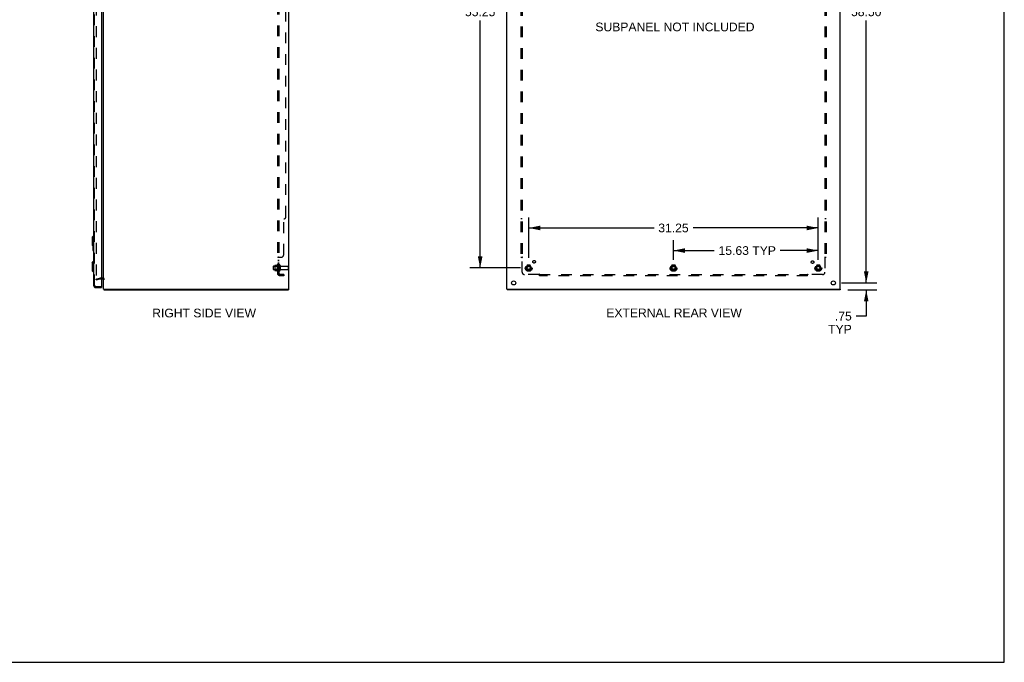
# Model space of a CAD drawing. Header units: inches. Extents: x 0 to 212, y 0 to 138.
# Tile 6 of 7: x 106 to 212, y 0 to 69. Entities that reach past the tile are written whole.
import ezdxf

# ---------------------------------------------------------------- set-up
doc = ezdxf.new("R2010")
doc.units = ezdxf.units.IN
doc.header["$LTSCALE"] = 11.6875
doc.header["$MEASUREMENT"] = 0
doc.linetypes.add('HIDDEN', pattern=[0.2, 0.1, -0.1])
doc.layers.get('0').update_dxf_attribs({"linetype": 'CONTINUOUS'})
for name, color, linetype in [('DEFAULT_2', 8, 'HIDDEN'), ('DIMENSIONS', 7, 'CONTINUOUS'), ('DOOR_ASSEMBLY', 7, 'CONTINUOUS'), ('SUBPANEL', 7, 'CONTINUOUS')]:
    doc.layers.add(name, color=color, linetype=linetype)
doc.styles.get("Standard").update_dxf_attribs({"font": 'arial.ttf'})
doc.dimstyles.new('DIMSTYLE_1', dxfattribs={"dimtxt": 0.9375, "dimasz": 1.25, "dimexe": 0.09, "dimexo": 0.07, "dimgap": 0.0375, "dimtad": 0, "dimtih": 1, "dimtoh": 1, "dimzin": 4, "dimdsep": 46, "dimtxsty": 'Standard', "dimblk": '_FILLED', "dimblk1": '_FILLED', "dimblk2": '_FILLED', "dimcen": 0.09, "dimadec": 3, "dimazin": 1, "dimtfac": 1, "dimtdec": 3, "dimtofl": 0, "dimtmove": 0, "dimatfit": 3, "dimldrblk": '_FILLED', "dimfxl": 0, "dimtolj": 1, "dimtzin": 4, "dimarcsym": 0})

# ---------------------------------------------------------------- blocks, each defined once
blk = doc.blocks.new('_FILLED')
at = {"color": 0, "linetype": 'ByBlock'}
blk.add_solid([(0, 0), (-1, 0.2), (-1, -0.2)], dxfattribs=at)
blk = doc.blocks.new('*D8')
at = {"layer": 'DIMENSIONS', "color": 2, "linetype": 'Continuous'}
for p, q in [((197.6, 40.94), (197.6, 43.44)), ((194.93, 40.94), (198.73, 40.94)), ((195.62, 40.19), (198.73, 40.19)), ((197.6, 40.19), (197.6, 37.35)), ((197.6, 37.35), (196.51, 37.35))]:
    blk.add_line(p, q, dxfattribs=at)
at = {"layer": 'DIMENSIONS', "color": 2, "linetype": 'Continuous', "xscale": 1.25, "yscale": 1.25, "zscale": 1.25}
for p, rotation in [((197.6, 40.94), 270), ((197.6, 40.19), 90)]:
    blk.add_blockref('_FILLED', p, dxfattribs=dict(at, rotation=rotation))
at = {"layer": 'DIMENSIONS', "color": 2, "linetype": 'Continuous', "insert": (196.04, 37.82), "char_height": 0.938, "width": 2.5407, "attachment_point": 3, "line_spacing_factor": 0.9}
blk.add_mtext('.75\\PTYP', dxfattribs=at)
blk = doc.blocks.new('*D10')
at = {"layer": 'DIMENSIONS', "color": 2, "linetype": 'Continuous'}
for p, q in [((194.93, 99.44), (198.73, 99.44)), ((197.6, 99.44), (197.6, 71.13)), ((197.6, 40.94), (197.6, 69.25)), ((194.93, 40.94), (198.73, 40.94))]:
    blk.add_line(p, q, dxfattribs=at)
at = {"layer": 'DIMENSIONS', "color": 2, "linetype": 'Continuous', "xscale": 1.25, "yscale": 1.25, "zscale": 1.25}
for p, rotation in [((197.6, 99.44), 90), ((197.6, 40.94), 270)]:
    blk.add_blockref('_FILLED', p, dxfattribs=dict(at, rotation=rotation))
at = {"layer": 'DIMENSIONS', "color": 2, "linetype": 'Continuous', "insert": (197.6, 70.66), "char_height": 0.938, "width": 3.276, "attachment_point": 2, "line_spacing_factor": 0.9}
blk.add_mtext('58.50', dxfattribs=at)
blk = doc.blocks.new('*D12')
at = {"layer": 'DIMENSIONS', "color": 2, "linetype": 'Continuous'}
for p, q in [((160.3, 97.81), (154.81, 97.81)), ((155.94, 97.81), (155.94, 71.13)), ((155.94, 42.56), (155.94, 69.25)), ((160.3, 42.56), (154.81, 42.56))]:
    blk.add_line(p, q, dxfattribs=at)
at = {"layer": 'DIMENSIONS', "color": 2, "linetype": 'Continuous', "xscale": 1.25, "yscale": 1.25, "zscale": 1.25}
for p, rotation in [((155.94, 97.81), 90), ((155.94, 42.56), 270)]:
    blk.add_blockref('_FILLED', p, dxfattribs=dict(at, rotation=rotation))
at = {"layer": 'DIMENSIONS', "color": 2, "linetype": 'Continuous', "insert": (155.94, 70.66), "char_height": 0.938, "width": 3.276, "attachment_point": 2, "line_spacing_factor": 0.9}
blk.add_mtext('55.25', dxfattribs=at)
blk = doc.blocks.new('*D14')
at = {"layer": 'DIMENSIONS', "color": 2, "linetype": 'Continuous'}
for p, q in [((161.18, 43.63), (161.18, 47.99)), ((192.43, 43.44), (192.43, 47.99)), ((161.18, 46.87), (174.7, 46.87)), ((192.43, 46.87), (178.91, 46.87))]:
    blk.add_line(p, q, dxfattribs=at)
at = {"layer": 'DIMENSIONS', "color": 2, "linetype": 'Continuous', "xscale": 1.25, "yscale": 1.25, "zscale": 1.25, "rotation": 180}
blk.add_blockref('_FILLED', (161.18, 46.87), dxfattribs=at)
at = {"layer": 'DIMENSIONS', "color": 2, "linetype": 'Continuous', "xscale": 1.25, "yscale": 1.25, "zscale": 1.25}
blk.add_blockref('_FILLED', (192.43, 46.87), dxfattribs=at)
at = {"layer": 'DIMENSIONS', "color": 2, "linetype": 'Continuous', "insert": (176.8, 47.34), "char_height": 0.938, "width": 3.276, "attachment_point": 2, "line_spacing_factor": 0.9}
blk.add_mtext('31.25', dxfattribs=at)
blk = doc.blocks.new('*D15')
at = {"layer": 'DIMENSIONS', "color": 2, "linetype": 'Continuous'}
for p, q in [((176.8, 43.44), (176.8, 45.55)), ((192.43, 43.44), (192.43, 45.55)), ((176.8, 44.43), (181.2, 44.43)), ((192.43, 44.43), (188.32, 44.43))]:
    blk.add_line(p, q, dxfattribs=at)
at = {"layer": 'DIMENSIONS', "color": 2, "linetype": 'Continuous', "xscale": 1.25, "yscale": 1.25, "zscale": 1.25, "rotation": 180}
blk.add_blockref('_FILLED', (176.8, 44.43), dxfattribs=at)
at = {"layer": 'DIMENSIONS', "color": 2, "linetype": 'Continuous', "xscale": 1.25, "yscale": 1.25, "zscale": 1.25}
blk.add_blockref('_FILLED', (192.43, 44.43), dxfattribs=at)
at = {"layer": 'DIMENSIONS', "color": 2, "linetype": 'Continuous', "insert": (184.76, 44.9), "char_height": 0.938, "width": 6.1791, "attachment_point": 2, "line_spacing_factor": 0.9}
blk.add_mtext('15.63 TYP', dxfattribs=at)

msp = doc.modelspace()

# ---------------------------------------------------------------- linework, layer by layer
at = {"color": 7, "linetype": 'Continuous'}
for p, q in [((212.5, 0), (212.5, 137.5)), ((115.311, 40.265), (115.414, 40.265)), ((115.334, 40.265), (115.334, 40.19)), ((135.211, 40.265), (135.308, 40.265)), ((135.258, 40.265), (135.258, 40.19)), ((158.806, 40.265), (158.905, 40.265)), ((158.836, 40.265), (158.836, 40.19)), ((194.702, 40.265), (194.801, 40.265)), ((194.77, 40.265), (194.77, 40.19)), ((0, 0), (212.5, 0))]:
    msp.add_line(p, q, dxfattribs=at)
at = {"color": 3, "linetype": 'Continuous'}
for p, q in [((115.311, 40.265), (115.311, 100.115)), ((135.311, 40.265), (135.311, 100.115)), ((158.803, 40.265), (158.803, 100.115)), ((194.803, 40.265), (194.803, 100.115)), ((115.068, 41.365), (115.269, 41.365)), ((115.311, 40.265), (115.311, 40.265)), ((115.334, 40.19), (135.258, 40.19)), ((115.423, 40.265), (135.201, 40.265)), ((135.308, 40.265), (135.311, 40.265)), ((158.803, 40.265), (158.806, 40.265)), ((194.77, 40.19), (158.836, 40.19)), ((158.913, 40.265), (194.694, 40.265)), ((194.801, 40.265), (194.803, 40.265))]:
    msp.add_line(p, q, dxfattribs=at)
for centre in [(159.553, 40.94), (194.053, 40.94)]:
    msp.add_circle(centre, 0.219, dxfattribs=at)
msp.add_arc((115.269, 41.323), 0.042, 0, 90, dxfattribs=at)
at = {"layer": 'DEFAULT_2', "color": 8, "linetype": 'HIDDEN'}
for p, q in [((114.498, 99.017), (114.498, 41.362)), ((133.611, 42.722), (133.611, 42.407)), ((133.641, 42.752), (134.236, 42.752)), ((133.775, 42.82), (133.775, 42.309)), ((133.795, 42.748), (133.775, 42.768)), ((133.785, 42.842), (134.013, 42.842)), ((134.091, 42.748), (133.795, 42.748)), ((133.795, 42.748), (133.795, 42.381)), ((134.041, 42.921), (134.041, 42.209)), ((134.091, 42.748), (134.111, 42.768)), ((134.091, 42.748), (134.091, 42.381)), ((134.111, 42.899), (134.111, 42.231)), ((134.236, 42.822), (134.236, 42.307)), ((134.346, 42.822), (134.346, 42.307)), ((134.408, 42.73), (135.206, 42.73)), ((135.236, 42.7), (135.236, 42.43)), ((161.015, 42.837), (160.861, 42.57)), ((160.861, 42.56), (161.015, 42.292)), ((161.333, 42.842), (161.024, 42.842)), ((161.496, 42.57), (161.342, 42.837)), ((161.342, 42.292), (161.496, 42.56)), ((176.64, 42.837), (176.486, 42.57)), ((176.486, 42.56), (176.64, 42.292)), ((176.958, 42.842), (176.649, 42.842)), ((177.121, 42.57), (176.967, 42.837)), ((176.967, 42.292), (177.121, 42.56)), ((192.265, 42.837), (192.111, 42.57)), ((192.111, 42.56), (192.265, 42.292)), ((192.583, 42.842), (192.274, 42.842)), ((192.746, 42.57), (192.592, 42.837)), ((192.592, 42.292), (192.746, 42.56)), ((115.269, 41.44), (114.91, 41.44)), ((133.641, 42.377), (134.236, 42.377)), ((133.795, 42.381), (133.775, 42.361)), ((133.785, 42.287), (134.013, 42.287)), ((134.091, 42.381), (133.795, 42.381)), ((134.091, 42.381), (134.111, 42.361)), ((134.408, 42.4), (135.206, 42.4)), ((161.333, 42.287), (161.024, 42.287)), ((176.958, 42.287), (176.649, 42.287)), ((192.583, 42.287), (192.274, 42.287)), ((114.498, 41.333), (114.884, 41.436)), ((114.517, 41.26), (114.498, 41.333)), ((114.517, 41.26), (114.904, 41.364)), ((114.91, 41.365), (115.068, 41.365))]:
    msp.add_line(p, q, dxfattribs=at)
for points in [[(114.498, 41.362), (114.498, 41.36), (114.499, 41.358), (114.499, 41.356), (114.5, 41.354)], [(114.517, 41.342), (114.516, 41.343), (114.513, 41.343), (114.511, 41.343), (114.509, 41.344), (114.507, 41.345), (114.505, 41.347), (114.504, 41.348), (114.502, 41.35), (114.501, 41.352), (114.5, 41.354)], [(114.522, 41.343), (114.52, 41.343), (114.518, 41.342), (114.517, 41.342)]]:
    msp.add_lwpolyline(points, dxfattribs=at)
for centre, radius in [((161.178, 42.565), 0.372), ((161.178, 42.565), 0.356), ((161.178, 42.565), 0.312), ((161.178, 42.565), 0.204), ((161.178, 42.565), 0.188), ((161.178, 42.565), 0.183), ((161.178, 42.565), 0.165), ((176.803, 42.565), 0.372), ((176.803, 42.565), 0.356), ((176.803, 42.565), 0.312), ((176.803, 42.565), 0.204), ((176.803, 42.565), 0.188), ((176.803, 42.565), 0.183), ((176.803, 42.565), 0.165), ((192.428, 42.565), 0.372), ((192.428, 42.565), 0.356), ((192.428, 42.565), 0.312), ((192.428, 42.565), 0.204), ((192.428, 42.565), 0.188), ((192.428, 42.565), 0.183), ((192.428, 42.565), 0.165)]:
    msp.add_circle(centre, radius, dxfattribs=at)
for centre, radius, start, end in [((133.641, 42.722), 0.03, 90, 180), ((133.785, 42.832), 0.01, 90, 174.80617), ((133.916, 42.82), 0.141, 174.79195, 180), ((133.994, 42.852), 0.01, 270, 336.03207), ((134.641, 42.565), 0.698, 149.33687, 156.03207), ((134.072, 42.899), 0.0384, 0, 145.55034), ((134.291, 42.822), 0.055, 0, 180), ((134.408, 42.792), 0.0625, 180, 270), ((135.206, 42.7), 0.03, 0, 90), ((160.87, 42.565), 0.01, 150.01268, 209.98829), ((161.024, 42.832), 0.01, 90.01235, 149.98915), ((161.333, 42.832), 0.01, 30.01204, 89.98872), ((161.487, 42.565), 0.01, 330.01268, 29.98829), ((176.495, 42.565), 0.01, 150.01268, 209.98829), ((176.649, 42.832), 0.01, 90.01235, 149.98915), ((176.958, 42.832), 0.01, 30.01204, 89.98872), ((177.112, 42.565), 0.01, 330.01268, 29.98829), ((192.12, 42.565), 0.01, 150.01268, 209.98829), ((192.274, 42.832), 0.01, 90.01235, 149.98915), ((192.583, 42.832), 0.01, 30.01204, 89.98872), ((192.737, 42.565), 0.01, 330.01268, 29.98829), ((114.91, 41.34), 0.1, 90, 105), ((115.269, 41.323), 0.117, 0, 90), ((133.641, 42.407), 0.03, 180, 270), ((133.916, 42.309), 0.141, 180, 185.20805), ((133.785, 42.297), 0.01, 185.19383, 270), ((133.994, 42.277), 0.01, 23.96793, 90), ((134.641, 42.565), 0.698, 203.96793, 210.66313), ((134.072, 42.231), 0.0384, 214.44966, 360), ((134.291, 42.307), 0.055, 180, 360), ((134.408, 42.337), 0.0625, 90, 180), ((135.206, 42.43), 0.03, 270, 360), ((161.024, 42.297), 0.01, 210.01204, 269.98872), ((161.333, 42.297), 0.01, 270.01235, 329.98915), ((176.649, 42.297), 0.01, 210.01204, 269.98872), ((176.958, 42.297), 0.01, 270.01235, 329.98915), ((192.274, 42.297), 0.01, 210.01204, 269.98872), ((192.583, 42.297), 0.01, 270.01235, 329.98915), ((114.91, 41.34), 0.025, 90, 105)]:
    msp.add_arc(centre, radius, start, end, dxfattribs=at)
at = {"layer": 'DOOR_ASSEMBLY', "color": 3, "linetype": 'Continuous'}
for p, q in [((114.214, 99.693), (114.214, 40.686)), ((115.068, 99.821), (115.068, 40.559)), ((114.46, 40.44), (115.068, 40.44))]:
    msp.add_line(p, q, dxfattribs=at)
at = {"layer": 'DOOR_ASSEMBLY', "color": 8, "linetype": 'HIDDEN'}
for p, q in [((114.318, 40.686), (114.318, 99.693)), ((114.46, 40.544), (115.053, 40.544))]:
    msp.add_line(p, q, dxfattribs=at)
at = {"layer": 'DOOR_ASSEMBLY', "color": 7, "linetype": 'Continuous'}
for p, q in [((114.056, 45.873), (114.174, 45.991)), ((114.056, 45.873), (114.056, 45.007)), ((114.174, 45.991), (114.214, 45.991)), ((114.174, 45.991), (114.174, 44.889)), ((114.056, 45.007), (114.174, 44.889)), ((114.154, 44.909), (114.154, 44.455)), ((114.174, 44.889), (114.214, 44.889)), ((114.2, 44.889), (114.2, 44.54)), ((114.169, 44.44), (114.214, 44.44)), ((114.056, 43.123), (114.174, 43.241)), ((114.056, 43.123), (114.056, 42.257)), ((114.174, 43.241), (114.214, 43.241)), ((114.174, 43.241), (114.174, 42.139)), ((114.056, 42.257), (114.174, 42.139)), ((114.174, 42.139), (114.214, 42.139)), ((115.053, 40.544), (115.068, 40.544)), ((115.068, 40.544), (115.068, 40.44))]:
    msp.add_line(p, q, dxfattribs=at)
msp.add_lwpolyline([(114.2, 44.54), (114.2, 44.533), (114.2, 44.527), (114.2, 44.521), (114.2, 44.515), (114.199, 44.509), (114.199, 44.504)], dxfattribs=at)
for centre, start, end in [((114.169, 44.455), 180, 270), ((114.199, 44.455), 270, 360)]:
    msp.add_arc(centre, 0.015, start, end, dxfattribs=at)
at = {"layer": 'DOOR_ASSEMBLY', "color": 3, "linetype": 'Continuous'}
for centre, radius, start, end in [((114.46, 40.686), 0.246, 180, 270), ((115.053, 40.559), 0.015, 270, 360)]:
    msp.add_arc(centre, radius, start, end, dxfattribs=at)
at = {"layer": 'DOOR_ASSEMBLY', "color": 8, "linetype": 'HIDDEN'}
msp.add_arc((114.46, 40.686), 0.142, 180, 270, dxfattribs=at)
at = {"layer": 'SUBPANEL', "color": 8, "linetype": 'HIDDEN'}
for p, q in [((134.111, 41.846), (134.111, 98.533)), ((134.236, 41.846), (134.236, 98.533)), ((160.335, 96.658), (160.335, 43.721)), ((160.46, 96.658), (160.46, 43.721)), ((193.147, 96.658), (193.147, 43.721)), ((193.272, 96.658), (193.272, 43.721)), ((134.986, 48.096), (134.986, 92.283)), ((134.736, 43.971), (134.736, 47.846)), ((160.46, 47.846), (160.335, 47.846)), ((193.272, 47.846), (193.147, 47.846)), ((134.236, 43.686), (134.111, 43.686)), ((134.137, 43.707), (134.133, 43.706)), ((134.163, 43.719), (134.16, 43.718)), ((134.165, 43.721), (134.486, 43.721)), ((134.236, 43.688), (134.236, 43.687)), ((134.261, 43.721), (134.262, 43.719)), ((160.335, 43.721), (160.501, 43.721)), ((160.441, 43.704), (160.447, 43.697)), ((160.46, 42.096), (160.46, 43.686)), ((193.106, 43.721), (193.272, 43.721)), ((193.147, 43.686), (193.147, 42.096)), ((134.236, 43.36), (134.111, 43.36)), ((134.236, 43.324), (134.111, 43.324)), ((134.236, 43.079), (134.111, 43.079)), ((134.236, 43.043), (134.111, 43.043)), ((134.236, 42.815), (134.111, 42.815)), ((134.236, 42.315), (134.111, 42.315)), ((134.236, 41.846), (134.111, 41.846)), ((134.165, 41.807), (134.261, 41.887)), ((134.176, 41.846), (134.179, 41.846)), ((134.736, 41.846), (134.348, 41.846)), ((134.736, 41.721), (134.348, 41.721)), ((134.736, 41.846), (134.736, 41.721)), ((162.299, 41.846), (160.71, 41.846)), ((162.335, 41.721), (162.335, 41.887)), ((162.335, 41.846), (191.272, 41.846)), ((191.272, 41.721), (162.335, 41.721)), ((191.272, 41.721), (191.272, 41.887)), ((191.289, 41.827), (191.296, 41.834)), ((192.897, 41.846), (191.308, 41.846))]:
    msp.add_line(p, q, dxfattribs=at)
for points in [[(134.133, 43.706), (134.13, 43.704), (134.127, 43.702), (134.124, 43.701), (134.121, 43.699), (134.118, 43.697), (134.116, 43.696), (134.114, 43.694), (134.113, 43.692), (134.112, 43.69), (134.111, 43.688), (134.111, 43.687), (134.111, 43.686)], [(134.111, 43.688), (134.111, 43.687), (134.111, 43.686)], [(134.121, 43.699), (134.118, 43.697), (134.116, 43.696), (134.114, 43.694), (134.113, 43.692), (134.112, 43.69)], [(134.165, 43.721), (134.163, 43.719), (134.16, 43.718), (134.158, 43.716), (134.155, 43.715), (134.151, 43.713), (134.148, 43.712), (134.144, 43.71), (134.137, 43.707)], [(134.25, 43.701), (134.246, 43.699), (134.244, 43.697), (134.242, 43.696), (134.241, 43.694), (134.239, 43.693), (134.238, 43.691), (134.237, 43.69), (134.236, 43.688), (134.236, 43.687), (134.236, 43.686)], [(134.242, 43.696), (134.241, 43.694), (134.239, 43.693), (134.238, 43.691)], [(134.261, 43.721), (134.262, 43.719), (134.262, 43.718), (134.262, 43.716), (134.261, 43.714), (134.261, 43.713), (134.26, 43.711), (134.259, 43.71), (134.258, 43.708), (134.257, 43.707), (134.255, 43.705), (134.254, 43.704), (134.252, 43.703), (134.25, 43.701)], [(134.255, 43.705), (134.254, 43.704), (134.252, 43.703)], [(134.262, 43.718), (134.262, 43.716), (134.261, 43.714), (134.261, 43.713), (134.26, 43.711), (134.259, 43.71), (134.258, 43.708), (134.257, 43.707)], [(160.421, 43.721), (160.423, 43.719), (160.425, 43.718), (160.427, 43.716), (160.429, 43.715), (160.431, 43.713), (160.433, 43.712), (160.435, 43.71), (160.436, 43.709), (160.438, 43.707), (160.44, 43.706), (160.441, 43.704)], [(160.447, 43.697), (160.449, 43.696), (160.451, 43.694), (160.453, 43.692), (160.455, 43.69), (160.457, 43.688), (160.458, 43.687), (160.46, 43.686)], [(160.479, 43.699), (160.474, 43.696), (160.472, 43.694), (160.47, 43.693), (160.467, 43.691), (160.465, 43.69), (160.463, 43.688), (160.461, 43.687), (160.46, 43.686)], [(160.501, 43.721), (160.5, 43.719), (160.499, 43.718), (160.498, 43.716), (160.497, 43.714), (160.496, 43.713), (160.495, 43.711), (160.494, 43.71), (160.492, 43.708), (160.491, 43.707), (160.489, 43.705), (160.487, 43.704), (160.485, 43.703), (160.483, 43.701), (160.481, 43.7), (160.479, 43.699)], [(193.106, 43.721), (193.107, 43.719), (193.108, 43.718), (193.109, 43.716), (193.11, 43.714), (193.111, 43.713), (193.112, 43.711), (193.113, 43.71), (193.115, 43.708), (193.116, 43.707), (193.118, 43.705), (193.12, 43.704), (193.122, 43.703), (193.124, 43.701), (193.126, 43.7), (193.128, 43.699), (193.133, 43.696)], [(193.133, 43.696), (193.135, 43.694), (193.137, 43.693), (193.14, 43.691), (193.142, 43.69), (193.144, 43.688), (193.146, 43.687), (193.147, 43.686)], [(193.166, 43.704), (193.159, 43.697), (193.158, 43.696), (193.156, 43.694), (193.154, 43.692), (193.152, 43.69), (193.15, 43.688), (193.149, 43.687), (193.147, 43.686)], [(193.186, 43.721), (193.184, 43.719), (193.182, 43.718), (193.179, 43.716), (193.178, 43.715), (193.176, 43.713), (193.174, 43.712), (193.172, 43.71), (193.171, 43.709), (193.169, 43.707), (193.167, 43.706), (193.166, 43.704)], [(134.14, 41.823), (134.133, 41.826), (134.13, 41.827), (134.127, 41.829), (134.124, 41.83), (134.121, 41.832), (134.118, 41.834), (134.116, 41.836), (134.114, 41.838), (134.113, 41.839), (134.112, 41.841), (134.111, 41.843), (134.111, 41.845), (134.111, 41.846)], [(134.165, 41.807), (134.163, 41.81), (134.16, 41.812), (134.158, 41.814), (134.155, 41.816), (134.151, 41.818), (134.148, 41.819), (134.144, 41.821), (134.14, 41.823)], [(134.24, 41.869), (134.24, 41.869), (134.24, 41.869), (134.239, 41.869), (134.239, 41.869), (134.239, 41.868), (134.238, 41.868), (134.238, 41.868), (134.237, 41.867), (134.237, 41.867), (134.236, 41.867), (134.236, 41.867), (134.235, 41.866), (134.234, 41.866), (134.234, 41.866), (134.233, 41.865), (134.233, 41.865), (134.232, 41.865), (134.231, 41.864), (134.231, 41.864), (134.23, 41.864), (134.229, 41.863), (134.229, 41.863), (134.228, 41.863), (134.227, 41.862), (134.227, 41.862), (134.226, 41.862), (134.225, 41.861), (134.224, 41.861), (134.224, 41.86), (134.223, 41.86), (134.222, 41.86), (134.221, 41.859), (134.22, 41.859), (134.22, 41.859), (134.219, 41.858), (134.218, 41.858), (134.217, 41.858), (134.216, 41.857), (134.215, 41.857), (134.215, 41.857), (134.214, 41.856), (134.213, 41.856), (134.212, 41.856), (134.211, 41.855), (134.21, 41.855), (134.209, 41.854), (134.208, 41.854), (134.207, 41.854), (134.206, 41.853), (134.205, 41.853), (134.204, 41.853), (134.203, 41.852), (134.202, 41.852), (134.201, 41.852), (134.2, 41.851), (134.198, 41.851), (134.197, 41.851), (134.196, 41.85), (134.195, 41.85), (134.194, 41.85), (134.193, 41.849), (134.192, 41.849), (134.191, 41.849), (134.19, 41.849), (134.189, 41.848), (134.188, 41.848), (134.187, 41.848), (134.187, 41.848), (134.186, 41.848), (134.185, 41.847), (134.184, 41.847), (134.183, 41.847), (134.182, 41.847), (134.181, 41.847), (134.18, 41.847), (134.18, 41.846), (134.179, 41.846), (134.178, 41.846), (134.177, 41.846), (134.177, 41.846), (134.177, 41.846), (134.176, 41.846), (134.176, 41.846)], [(134.254, 41.873), (134.25, 41.87), (134.248, 41.867), (134.246, 41.865), (134.244, 41.863), (134.242, 41.861), (134.241, 41.858), (134.239, 41.856), (134.238, 41.854), (134.237, 41.851), (134.236, 41.849), (134.236, 41.848), (134.236, 41.846)], [(134.236, 41.866), (134.236, 41.866), (134.237, 41.867), (134.237, 41.867), (134.238, 41.867), (134.238, 41.868), (134.238, 41.868), (134.239, 41.868), (134.239, 41.869), (134.239, 41.869), (134.24, 41.869), (134.24, 41.869), (134.24, 41.869)], [(134.261, 41.887), (134.262, 41.886), (134.262, 41.885), (134.262, 41.885), (134.261, 41.884), (134.261, 41.883), (134.26, 41.881), (134.259, 41.88), (134.258, 41.879), (134.257, 41.877), (134.255, 41.875), (134.254, 41.873)], [(162.335, 41.887), (162.333, 41.886), (162.331, 41.885), (162.33, 41.885), (162.328, 41.884), (162.327, 41.883), (162.325, 41.881), (162.323, 41.88), (162.322, 41.879), (162.32, 41.877), (162.319, 41.875), (162.318, 41.873), (162.316, 41.872), (162.315, 41.87), (162.314, 41.867), (162.312, 41.865), (162.311, 41.863), (162.31, 41.861), (162.308, 41.858), (162.307, 41.856), (162.305, 41.854), (162.304, 41.851), (162.302, 41.849), (162.301, 41.848), (162.299, 41.846)], [(162.318, 41.827), (162.311, 41.834), (162.309, 41.836), (162.307, 41.838), (162.306, 41.839), (162.304, 41.841), (162.302, 41.843), (162.301, 41.845), (162.299, 41.846)], [(162.335, 41.807), (162.333, 41.81), (162.332, 41.812), (162.33, 41.814), (162.328, 41.816), (162.327, 41.818), (162.325, 41.819), (162.324, 41.821), (162.322, 41.823), (162.321, 41.824), (162.319, 41.826), (162.318, 41.827)], [(191.272, 41.887), (191.274, 41.886), (191.276, 41.885), (191.277, 41.885), (191.279, 41.884), (191.28, 41.883), (191.282, 41.881), (191.284, 41.88), (191.285, 41.879), (191.287, 41.877), (191.288, 41.875), (191.289, 41.873), (191.291, 41.872), (191.292, 41.87), (191.293, 41.867), (191.295, 41.865)], [(191.272, 41.807), (191.274, 41.81), (191.275, 41.812), (191.277, 41.814), (191.279, 41.816), (191.28, 41.818), (191.282, 41.819), (191.283, 41.821), (191.285, 41.823), (191.286, 41.824), (191.288, 41.826), (191.289, 41.827)], [(191.295, 41.865), (191.297, 41.861), (191.299, 41.858), (191.3, 41.856), (191.302, 41.854), (191.303, 41.851), (191.305, 41.849), (191.306, 41.848), (191.308, 41.846)], [(191.296, 41.834), (191.298, 41.836), (191.3, 41.838), (191.301, 41.839), (191.303, 41.841), (191.305, 41.843), (191.306, 41.845), (191.308, 41.846)]]:
    msp.add_lwpolyline(points, dxfattribs=at)
for centre, radius in [((161.178, 42.565), 0.25), ((161.758, 43.22), 0.141), ((176.803, 42.565), 0.25), ((191.81, 43.183), 0.141), ((192.428, 42.565), 0.25)]:
    msp.add_circle(centre, radius, dxfattribs=at)
for centre, radius, start, end in [((134.736, 48.096), 0.25, 270, 360), ((134.486, 43.971), 0.25, 270, 360), ((134.348, 41.958), 0.237, 180, 270), ((134.348, 41.958), 0.112, 180, 270), ((160.71, 42.096), 0.25, 180, 270), ((192.897, 42.096), 0.25, 270, 360)]:
    msp.add_arc(centre, radius, start, end, dxfattribs=at)

# ---------------------------------------------------------------- texts
at = {"layer": 'DIMENSIONS', "color": 2, "linetype": 'Continuous', "char_height": 0.9375, "attachment_point": 2, "line_spacing_factor": 0.9}
for s, insert, width in [('SUBPANEL NOT INCLUDED', (176.96, 69.03), 17.14336), ('RIGHT SIDE VIEW', (126.152, 38.159), 11.1803), ('EXTERNAL REAR VIEW', (176.863, 38.177), 14.59572)]:
    msp.add_mtext(s, dxfattribs=dict(at, insert=insert, width=width))

# ---------------------------------------------------------------- dimensions: what is measured, and where the dimension line sits
at = {"layer": 'DIMENSIONS', "color": 2, "linetype": 'Continuous'}
for base, p1, p2, angle, picture, middle in [((197.602, 40.94), (194.858, 99.44), (194.858, 40.94), 270, '*D10', (197.598, 70.185)), ((155.938, 42.565), (160.373, 97.815), (160.373, 42.565), 270, '*D12', (155.938, 70.185)), ((161.178, 46.869), (192.428, 43.37), (161.178, 43.557), 180, '*D14', (176.805, 46.864))]:
    dim = msp.add_linear_dim(base=base, p1=p1, p2=p2, angle=angle, dimstyle='DIMSTYLE_1', dxfattribs=at)
    dim.commit()
    dim.dimension.update_dxf_attribs({"geometry": picture, "text_midpoint": middle, "dimtype": 160})
dim = msp.add_linear_dim(base=(192.428499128, 44.42701559), p1=(176.803499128, 45.62201559), p2=(192.428499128, 45.62201559), text='<> TYP', dimstyle='DIMSTYLE_1', dxfattribs=at)
dim.commit()
dim.dimension.update_dxf_attribs({"geometry": '*D15', "text_midpoint": (184.757326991, 44.42701559), "dimtype": 160})
dim = msp.add_linear_dim(base=(197.602, 40.94), p1=(195.545, 40.19), p2=(194.858, 40.94), angle=90, text='<>\\PTYP', dimstyle='DIMSTYLE_1', dxfattribs=at)
dim.commit()
dim.dimension.update_dxf_attribs({"geometry": '*D8', "text_midpoint": (194.769, 36.646), "dimtype": 160})

doc.saveas('drawing.dxf')
